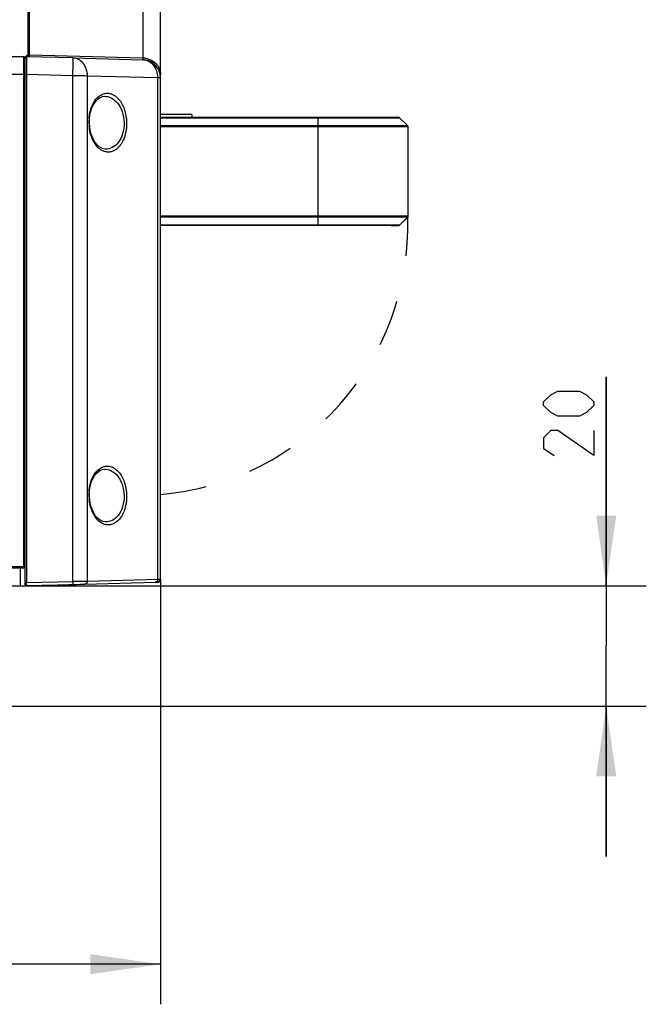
# Paper-space layout 'DRW0010_1_1' of a CAD drawing. Header units: millimetres. Extents: x 0 to 420, y 0 to 297.
# Tile 80 of 108: x 181 to 213, y 137 to 186. Entities that reach past the tile are written whole.
import ezdxf

# ---------------------------------------------------------------- set-up
doc = ezdxf.new("R2010")
doc.units = ezdxf.units.MM
doc.header["$LTSCALE"] = 23.1
doc.linetypes.add('DASHED', pattern=[0.2, 0.1, -0.1])
doc.layers.get('0').update_dxf_attribs({"linetype": 'CONTINUOUS'})
doc.layers.add('DIM_PILOTEES', color=7, linetype='CONTINUOUS')
doc.styles.get("Standard").update_dxf_attribs({"font": 'txt', "width": 0.7})
doc.dimstyles.new('DIMSTYLE_1', dxfattribs={"dimtxt": 2.5, "dimasz": 3.5, "dimexe": 2, "dimexo": 0, "dimtad": 1, "dimlfac": 3.333333, "dimdsep": 46, "dimtxsty": 'Standard', "dimblk": '_FILLED', "dimblk1": '_FILLED', "dimblk2": '_FILLED', "dimcen": 0.09, "dimazin": 2, "dimtp": 0.5, "dimtm": 0.5, "dimtfac": 1, "dimtofl": 0, "dimtmove": 0, "dimatfit": 3, "dimldrblk": '_FILLED', "dimfxl": 0, "dimtolj": 1, "dimarcsym": 0})
doc.dimstyles.new('DIMSTYLE_6', dxfattribs={"dimtxt": 2.5, "dimasz": 3.5, "dimexe": 2, "dimexo": 0, "dimtad": 1, "dimlfac": 3.333333, "dimdsep": 46, "dimtxsty": 'Standard', "dimblk": '_FILLED', "dimblk1": '_FILLED', "dimblk2": '_FILLED', "dimcen": 0.09, "dimazin": 2, "dimtp": 0.2, "dimtm": 0.2, "dimtfac": 1, "dimtofl": 0, "dimtmove": 0, "dimatfit": 3, "dimldrblk": '_FILLED', "dimfxl": 0, "dimtolj": 1, "dimarcsym": 0})

# ---------------------------------------------------------------- blocks, each defined once
blk = doc.blocks.new('_FILLED')
at = {"color": 0, "linetype": 'ByBlock'}
blk.add_solid([(0, 0), (-1, 0.143), (-1, -0.143)], dxfattribs=at)
blk = doc.blocks.new('*D3')
at = {"layer": 'DIM_PILOTEES', "color": 2, "linetype": 'Continuous'}
for p, q in [((71.34, 158.111), (71.34, 136.906)), ((188.34, 158.112), (188.34, 136.906)), ((71.34, 138.906), (129.84, 138.906)), ((188.34, 138.906), (129.84, 138.906))]:
    blk.add_line(p, q, dxfattribs=at)
at = {"layer": 'DIM_PILOTEES', "color": 2, "linetype": 'Continuous', "xscale": 3.5, "yscale": 3.5, "zscale": 3.5, "rotation": 180}
blk.add_blockref('_FILLED', (71.34, 138.906), dxfattribs=at)
at = {"layer": 'DIM_PILOTEES', "color": 2, "linetype": 'Continuous', "xscale": 3.5, "yscale": 3.5, "zscale": 3.5}
blk.add_blockref('_FILLED', (188.34, 138.906), dxfattribs=at)
at = {"layer": 'DIM_PILOTEES', "color": 2, "linetype": 'Continuous', "insert": (130.419, 142.031), "char_height": 2.5, "width": 8.57143, "attachment_point": 2, "line_spacing_factor": 0.9}
blk.add_mtext('{\\ftxt;\\W0.0001;\\H0.0001;\\~}{\\ftxt;\\W2.2857142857;\\H2.5; }{\\ftxt;\\W0.0001;\\H0.0001;\\~}', dxfattribs=at)
blk = doc.blocks.new('*D17')
at = {"layer": 'DIM_PILOTEES', "color": 2, "linetype": 'Continuous'}
for p, q in [((210.575, 157.783), (210.575, 168.209)), ((210.575, 168.209), (210.575, 154.783)), ((177.69, 157.783), (212.575, 157.783)), ((210.575, 144.283), (210.575, 154.783)), ((176.49, 151.783), (212.575, 151.783)), ((210.575, 151.783), (210.575, 144.283))]:
    blk.add_line(p, q, dxfattribs=at)
at = {"layer": 'DIM_PILOTEES', "color": 2, "linetype": 'Continuous', "xscale": 3.5, "yscale": 3.5, "zscale": 3.5}
for p, rotation in [((210.575, 157.783), 270), ((210.575, 151.783), 90)]:
    blk.add_blockref('_FILLED', p, dxfattribs=dict(at, rotation=rotation))
at = {"layer": 'DIM_PILOTEES', "color": 2, "linetype": 'Continuous', "insert": (207.45, 164.28), "char_height": 2.5, "width": 5.89286, "attachment_point": 1, "rotation": 90, "line_spacing_factor": 0.9}
blk.add_mtext('{\\ftxt;\\W0.0001;\\H0.0001;\\~}{\\ftxt;\\W1.5714285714;\\H2.5; }{\\ftxt;\\W0.0001;\\H0.0001;\\~}', dxfattribs=at)

psp = doc.layouts.new('DRW0010_1_1')

# ---------------------------------------------------------------- linework, layer by layer
at = {"color": 7, "linetype": 'Continuous'}
for p, q in [((181.7396, 184.1802), (181.7396, 237.2148)), ((188.3396, 158.1122), (188.3396, 236.2268)), ((181.8012, 184.1978), (181.8011, 189.8417)), ((187.4631, 187.8515), (187.4631, 184.1121)), ((181.6646, 184.2234), (181.5896, 184.1484)), ((181.7396, 184.2984), (181.6646, 184.2234)), ((181.6646, 184.1802), (181.6646, 184.2234)), ((187.4631, 184.1121), (181.8011, 184.2604)), ((78.1646, 184.1826), (181.5146, 184.1826)), ((181.5146, 184.1826), (181.5146, 158.6847)), ((181.5896, 157.8512), (181.5896, 184.1484)), ((183.9633, 184.1199), (181.6511, 184.1805)), ((181.6517, 183.8797), (181.6516, 183.6234)), ((181.6517, 184.0307), (181.6517, 183.8797)), ((183.9633, 184.1199), (187.4631, 184.028)), ((78.1646, 183.3061), (181.5146, 183.3061)), ((181.6513, 183.4197), (181.6511, 183.3044)), ((181.6511, 183.3044), (183.9633, 183.2438)), ((181.6511, 183.3044), (181.6511, 157.9452)), ((181.6515, 183.5269), (181.6513, 183.4197)), ((181.6516, 183.6234), (181.6515, 183.5269)), ((183.9633, 158.0057), (183.9633, 183.2438)), ((184.6981, 183.2329), (188.198, 183.141)), ((184.6981, 158.0199), (184.6981, 183.2329)), ((188.198, 183.141), (188.198, 158.1113)), ((185.5464, 182.2032), (185.5471, 182.2032)), ((189.8996, 181.3033), (188.3396, 181.3033)), ((189.8996, 181.3033), (189.8996, 181.1533)), ((188.3396, 181.1552), (196.1996, 181.1552)), ((188.3396, 181.1333), (196.1996, 181.1333)), ((196.1996, 181.1552), (200.2185, 181.155)), ((196.1996, 175.7552), (196.1996, 181.1552)), ((196.1996, 181.1333), (200.2715, 181.133)), ((200.2715, 181.133), (200.6776, 180.727)), ((196.1996, 180.7272), (188.3396, 180.7272)), ((196.1996, 180.6742), (188.3396, 180.6742)), ((200.6776, 180.727), (196.1996, 180.7272)), ((200.6996, 180.6739), (196.1996, 180.6742)), ((200.6996, 176.2361), (200.6996, 180.6739)), ((185.5959, 179.567), (185.5956, 179.567)), ((188.3396, 176.2363), (196.1996, 176.2363)), ((188.3396, 176.1833), (196.1996, 176.1833)), ((196.1996, 176.2363), (200.6996, 176.2361)), ((196.1996, 176.1833), (200.6776, 176.183)), ((200.2715, 175.777), (200.6776, 176.183)), ((200.2715, 175.7752), (200.6776, 176.1813)), ((200.6776, 176.183), (200.6776, 176.1813)), ((196.1996, 175.7772), (188.3396, 175.7772)), ((196.1996, 175.7552), (188.3396, 175.7552)), ((197.2796, 175.7772), (196.1996, 175.7772)), ((197.2796, 175.7552), (196.1996, 175.7552)), ((197.3816, 175.7772), (197.2796, 175.7772)), ((197.3634, 175.7552), (197.2796, 175.7552)), ((198.3588, 175.7552), (197.3634, 175.7552)), ((198.3588, 175.7772), (197.3816, 175.7772)), ((198.4618, 175.7772), (198.3588, 175.7772)), ((198.4319, 175.7552), (198.3588, 175.7552)), ((199.3065, 175.7551), (198.4319, 175.7552)), ((199.3196, 175.7771), (198.4618, 175.7772)), ((199.1996, 175.7542), (198.9544, 175.7542)), ((199.1996, 175.7542), (199.1996, 175.7549)), ((199.2829, 175.7542), (199.1996, 175.7542)), ((199.306, 175.7533), (199.216, 175.7533)), ((199.364, 175.7542), (199.2829, 175.7542)), ((199.8405, 175.7534), (199.306, 175.7533)), ((199.3196, 175.7551), (199.3065, 175.7551)), ((199.3472, 175.7771), (199.3196, 175.7771)), ((200.2185, 175.755), (199.3196, 175.7551)), ((200.2715, 175.777), (199.3472, 175.7771)), ((199.8405, 175.7542), (199.364, 175.7542)), ((199.8405, 175.7549), (199.8405, 175.7542)), ((199.8405, 175.7541), (199.8405, 175.7534)), ((199.8405, 175.7532), (200.2185, 175.7533)), ((200.2185, 175.7533), (200.2185, 175.755)), ((200.2715, 175.7752), (200.2715, 175.777)), ((185.5464, 163.6032), (185.5471, 163.6032)), ((185.5959, 160.967), (185.5956, 160.967)), ((78.1496, 158.6826), (181.5296, 158.6826)), ((174.3301, 158.7441), (181.5146, 158.7441)), ((181.3496, 158.6826), (181.3496, 157.7826)), ((181.5146, 158.6847), (181.5146, 158.6826)), ((181.6511, 157.9452), (183.9633, 158.0057)), ((181.6511, 157.7913), (183.9633, 157.8519)), ((181.6513, 157.7923), (181.6511, 157.7913)), ((183.7733, 157.8467), (184.0477, 157.8538)), ((183.9633, 157.8519), (188.0755, 157.9592)), ((184.0477, 157.8538), (184.3364, 157.8613)), ((184.0478, 157.8507), (184.3365, 157.8583)), ((184.0496, 157.7826), (184.0496, 157.8541)), ((184.0546, 157.8506), (184.1432, 157.8529)), ((184.1432, 157.8529), (184.3889, 157.8594)), ((184.3364, 157.8613), (184.3511, 157.8617)), ((184.3511, 157.8614), (184.5757, 157.8672)), ((184.3511, 157.8617), (184.3511, 157.8614)), ((184.6981, 158.0199), (188.198, 158.1113)), ((188.0755, 157.9592), (188.1935, 157.9623)), ((188.0755, 157.9589), (188.1935, 157.962)), ((188.1935, 157.9623), (188.1935, 157.962))]:
    psp.add_line(p, q, dxfattribs=at)
at = {"color": 3, "linetype": 'Continuous'}
psp.add_line((78.1326, 157.7826), (184.0496, 157.7826), dxfattribs=at)
at = {"color": 7, "linetype": 'Continuous'}
for points in [[(184.7987, 180.8885), (184.8045, 181.0853), (184.825, 181.2575), (184.8591, 181.4222), (184.9073, 181.5799), (184.9694, 181.7278), (185.0459, 181.8637), (185.1347, 181.9815), (185.2331, 182.0766), (185.3385, 182.1463), (185.448, 182.1888), (185.5472, 182.2032)], [(185.596, 179.567), (185.4888, 179.5834), (185.3771, 179.6281), (185.2691, 179.6998), (185.1677, 179.7965), (185.0756, 179.9152), (184.9951, 180.0517), (184.9284, 180.2006), (184.8753, 180.3591), (184.8361, 180.524), (184.8107, 180.694), (184.7991, 180.8693), (184.7987, 180.8885)], [(184.7987, 162.2885), (184.8045, 162.4853), (184.825, 162.6575), (184.8591, 162.8222), (184.9073, 162.9799), (184.9694, 163.1278), (185.0459, 163.2637), (185.1347, 163.3815), (185.2331, 163.4766), (185.3385, 163.5463), (185.448, 163.5888), (185.5472, 163.6032)], [(185.596, 160.967), (185.4888, 160.9834), (185.3771, 161.0281), (185.2691, 161.0998), (185.1677, 161.1966), (185.0756, 161.3152), (184.9951, 161.4517), (184.9284, 161.6006), (184.8753, 161.7591), (184.8361, 161.9241), (184.8107, 162.0941), (184.7991, 162.2693), (184.7987, 162.2885)]]:
    psp.add_lwpolyline(points, dxfattribs=at)
for centre, radius, start, end in [((181.5146, 184.1076), 0.075, 0, 90), ((181.6496, 184.1205), 0.06, 88.5, 180), ((181.6496, 184.1203), 0.06, 103.75, 180), ((187.4394, 183.1221), 0.9903, 80.59182, 88.62501), ((187.4396, 183.1283), 0.9, 0, 88.5), ((149.3655, 184.1264), 34.609, 358.53875, 358.76761), ((152.0933, 184.069), 31.8806, 358.76526, 359.00678), ((187.0498, 180.9255), 2.275, 176.18245, 180.93999), ((187.0661, 180.926), 2.2913, 180.94797, 185.63855), ((200.2185, 181.08), 0.075, 45, 90), ((200.6246, 180.6739), 0.075, 0, 45), ((200.6246, 176.2361), 0.075, 315, 360), ((199.8405, 175.8284), 0.075, 260.76983, 270), ((199.8405, 175.8292), 0.075, 264.79055, 270), ((200.2185, 175.83), 0.075, 270, 315), ((200.2185, 175.8283), 0.075, 270, 315), ((187.0498, 162.3255), 2.275, 176.18245, 180.93999), ((187.0661, 162.3261), 2.2913, 180.94797, 185.63855), ((181.5296, 158.7426), 0.06, 270, 360), ((181.6496, 157.8513), 0.06, 180, 271.5), ((181.6496, 157.8512), 0.06, 180, 271.5), ((169.9719, 157.8174), 11.68, 0.1076, 0.62699), ((184.3496, 157.9187), 0.06, 253.30745, 271.5), ((184.3496, 157.919), 0.06, 254.12083, 271.5), ((188.1896, 158.1122), 0.15, 271.5, 360), ((188.1896, 158.1119), 0.15, 271.49998, 0.00102), ((188.1896, 158.1096), 0.15, 271.49998, 359.99909), ((188.1896, 158.1093), 0.15, 271.5, 347.84879)]:
    psp.add_arc(centre, radius, start, end, dxfattribs=at)
at = {"color": 7, "linetype": 'DASHED'}
psp.add_arc((187.1996, 175.7772), 13.4841, 274.91882, 1.71739, dxfattribs=at)
at = {"color": 7, "linetype": 'Continuous'}
for points, knots in [([(181.7396, 184.206), (181.7396, 184.2084), (181.7399, 184.2133), (181.741, 184.218), (181.7417, 184.2203)], [0, 0, 0, 0, 0.497249, 1, 1, 1, 1]), ([(181.6511, 184.1805), (181.6519, 184.1804), (181.6502, 184.1753), (181.652, 184.1699), (181.6511, 184.157), (181.6518, 184.1324), (181.6515, 184.0892), (181.6517, 184.0522), (181.6517, 184.0307)], [0, 0, 0, 0, 0.0161792, 0.0643814, 0.1442678, 0.255492, 0.5697766, 1, 1, 1, 1]), ([(183.9633, 184.1199), (183.967, 184.1198), (183.9655, 184.0979), (183.971, 184.0732), (183.9708, 184.0173), (183.9726, 183.9482), (183.9726, 183.8594), (183.9722, 183.7139), (183.9705, 183.5977), (183.9691, 183.5164)], [0, 0, 0, 0, 0.0186625, 0.0716208, 0.1582472, 0.2764449, 0.4235593, 0.59594, 1, 1, 1, 1]), ([(184.6981, 183.2329), (184.6972, 183.452), (184.5896, 183.7903), (184.2607, 184.0641), (184.0603, 184.1174), (183.9633, 184.1199)], [0, 0, 0, 0, 0.5238556, 0.7678217, 1, 1, 1, 1]), ([(187.4631, 184.1121), (187.4633, 184.0999), (187.4629, 184.0798), (187.465, 184.0509), (187.4616, 184.0394), (187.4649, 184.0278), (187.4631, 184.0278)], [0, 0, 0, 0, 0.4333486, 0.7470993, 0.9365837, 1, 1, 1, 1]), ([(187.4631, 184.028), (187.5602, 184.0254), (187.7606, 183.9721), (188.0894, 183.6984), (188.197, 183.3601), (188.198, 183.141)], [0, 0, 0, 0, 0.2321787, 0.4761454, 1, 1, 1, 1]), ([(187.6012, 184.0991), (187.7982, 184.0665), (188.0879, 183.9189), (188.3016, 183.5838), (188.3396, 183.391), (188.3396, 183.2967)], [0, 0, 0, 0, 0.5113491, 0.7584628, 1, 1, 1, 1]), ([(181.5896, 183.3042), (181.5896, 183.3061), (181.5778, 183.3033), (181.5663, 183.3068), (181.5412, 183.3056), (181.5241, 183.3061), (181.5146, 183.3061)], [0, 0, 0, 0, 0.076881, 0.293366, 0.6181435, 1, 1, 1, 1]), ([(181.6511, 183.3044), (181.6433, 183.3044), (181.6293, 183.304), (181.6087, 183.3049), (181.5993, 183.302), (181.5896, 183.3044), (181.5896, 183.3028)], [0, 0, 0, 0, 0.3798569, 0.7050421, 0.9226075, 1, 1, 1, 1]), ([(183.9633, 183.2438), (184.0355, 183.2438), (184.2804, 183.2426), (184.5255, 183.24), (184.6981, 183.2329)], [0, 0, 0, 0, 0.2946775, 1, 1, 1, 1]), ([(188.198, 183.141), (188.2183, 183.1401), (188.2524, 183.1381), (188.3, 183.1365), (188.3211, 183.1314), (188.3396, 183.1315), (188.3396, 183.1283)], [0, 0, 0, 0, 0.4282607, 0.741076, 0.932132, 1, 1, 1, 1]), ([(184.7799, 181.0769), (184.7893, 181.2191), (184.859, 181.6695), (185.1158, 182.1381), (185.4001, 182.2838)], [0, 0, 0, 0, 0.3084691, 1, 1, 1, 1]), ([(185.5006, 182.3256), (185.5625, 182.3456), (185.6939, 182.3666), (185.9728, 182.3173), (186.3101, 182.0578), (186.577, 181.5424), (186.6473, 181.1186), (186.6512, 180.888)], [0, 0, 0, 0, 0.0928985, 0.1863149, 0.3976634, 0.6704713, 1, 1, 1, 1]), ([(185.5472, 182.2032), (185.6626, 182.2071), (185.9164, 182.1461), (186.236, 181.8681), (186.4662, 181.4301), (186.5265, 181.0756), (186.5301, 180.8859)], [0, 0, 0, 0, 0.19208, 0.4134717, 0.6844118, 1, 1, 1, 1]), ([(186.6512, 180.888), (186.6553, 180.6589), (186.6003, 180.2367), (186.3512, 179.7182), (186.0206, 179.4572), (185.745, 179.408), (185.6145, 179.4282), (185.5526, 179.4476)], [0, 0, 0, 0, 0.3306237, 0.6030603, 0.8131363, 0.9065183, 1, 1, 1, 1]), ([(186.5301, 180.8859), (186.5337, 180.6972), (186.4876, 180.3434), (186.2734, 179.9023), (185.961, 179.6225), (185.7102, 179.563), (185.5961, 179.567)], [0, 0, 0, 0, 0.3170929, 0.5879903, 0.8080795, 1, 1, 1, 1]), ([(185.45, 179.489), (185.3659, 179.5309), (185.1502, 179.6959), (184.896, 180.1126), (184.8066, 180.4912), (184.7859, 180.7009)], [0, 0, 0, 0, 0.1971449, 0.5580612, 1, 1, 1, 1]), ([(184.7799, 162.4769), (184.7893, 162.6192), (184.859, 163.0695), (185.1158, 163.5381), (185.4001, 163.6838)], [0, 0, 0, 0, 0.3084691, 1, 1, 1, 1]), ([(185.5006, 163.7257), (185.5625, 163.7456), (185.6939, 163.7666), (185.9728, 163.7173), (186.3101, 163.4579), (186.577, 162.9424), (186.6473, 162.5186), (186.6512, 162.288)], [0, 0, 0, 0, 0.0928985, 0.1863149, 0.3976634, 0.6704713, 1, 1, 1, 1]), ([(185.5472, 163.6032), (185.6626, 163.6072), (185.9164, 163.5461), (186.236, 163.2682), (186.4662, 162.8302), (186.5265, 162.4757), (186.5301, 162.2859)], [0, 0, 0, 0, 0.19208, 0.4134717, 0.6844118, 1, 1, 1, 1]), ([(185.45, 160.8891), (185.3659, 160.931), (185.1502, 161.096), (184.896, 161.5127), (184.8066, 161.8912), (184.7859, 162.1009)], [0, 0, 0, 0, 0.1971449, 0.5580612, 1, 1, 1, 1]), ([(186.6512, 162.288), (186.6553, 162.0589), (186.6003, 161.6367), (186.3512, 161.1182), (186.0206, 160.8572), (185.745, 160.808), (185.6145, 160.8283), (185.5526, 160.8476)], [0, 0, 0, 0, 0.3306237, 0.6030603, 0.8131363, 0.9065183, 1, 1, 1, 1]), ([(186.5301, 162.2859), (186.5337, 162.0972), (186.4876, 161.7434), (186.2734, 161.3023), (185.961, 161.0225), (185.7102, 160.9631), (185.5961, 160.967)], [0, 0, 0, 0, 0.3170929, 0.5879903, 0.8080795, 1, 1, 1, 1]), ([(181.5146, 158.7441), (181.5224, 158.7441), (181.5463, 158.744), (181.5703, 158.7441), (181.5864, 158.743)], [0, 0, 0, 0, 0.3272809, 1, 1, 1, 1]), ([(181.5864, 158.743), (181.5872, 158.743), (181.5879, 158.7427), (181.5896, 158.7428), (181.5896, 158.7426)], [0, 0, 0, 0, 0.7424954, 1, 1, 1, 1]), ([(181.6511, 157.9452), (181.6433, 157.9452), (181.6293, 157.9448), (181.6087, 157.9457), (181.5993, 157.9429), (181.5896, 157.9452), (181.5896, 157.9436)], [0, 0, 0, 0, 0.379857, 0.7050421, 0.9226075, 1, 1, 1, 1]), ([(181.6518, 157.8393), (181.6518, 157.8334), (181.6517, 157.8177), (181.6521, 157.802), (181.6513, 157.7923)], [0, 0, 0, 0, 0.3788614, 1, 1, 1, 1]), ([(183.9633, 158.0057), (184.0355, 158.0073), (184.2804, 158.0125), (184.5254, 158.0174), (184.6981, 158.0199)], [0, 0, 0, 0, 0.2947501, 1, 1, 1, 1]), ([(183.9633, 158.0057), (183.9638, 157.9862), (183.9645, 157.9502), (183.9652, 157.9072), (183.9647, 157.88), (183.9651, 157.8647), (183.9635, 157.8581), (183.9643, 157.8519), (183.9633, 157.8519)], [0, 0, 0, 0, 0.3797938, 0.704878, 0.8296512, 0.9223774, 0.9797781, 1, 1, 1, 1]), ([(184.6981, 158.0199), (184.6989, 157.9827), (184.6788, 157.9084), (184.6087, 157.8687), (184.5757, 157.8679)], [0, 0, 0, 0, 0.5299664, 1, 1, 1, 1]), ([(188.198, 158.1113), (188.1987, 158.074), (188.1786, 157.9998), (188.1085, 157.9601), (188.0755, 157.9592)], [0, 0, 0, 0, 0.5299674, 1, 1, 1, 1]), ([(188.198, 158.1113), (188.2183, 158.1116), (188.2538, 158.1124), (188.2931, 158.1119), (188.3184, 158.1133), (188.328, 158.111), (188.3396, 158.1152), (188.3396, 158.1122)], [0, 0, 0, 0, 0.4301664, 0.7448268, 0.8560788, 0.9358603, 1, 1, 1, 1])]:
    psp.add_open_spline(points, degree=3, knots=knots, dxfattribs=at)
for points in [[(181.7417, 184.2203), (181.7445, 184.2297), (181.7503, 184.2385), (181.7577, 184.245)], [(181.7577, 184.245), (181.7654, 184.2518), (181.7753, 184.2566), (181.7853, 184.2588)], [(181.7853, 184.2588), (181.7905, 184.26), (181.7958, 184.2605), (181.8011, 184.2604)], [(185.4001, 182.2838), (185.4324, 182.3004), (185.4661, 182.3145), (185.5006, 182.3256)], [(185.5526, 179.4476), (185.5174, 179.4586), (185.483, 179.4726), (185.45, 179.489)], [(185.4001, 163.6838), (185.4324, 163.7004), (185.4661, 163.7145), (185.5006, 163.7257)], [(185.5526, 160.8476), (185.5174, 160.8586), (185.483, 160.8726), (185.45, 160.8891)]]:
    psp.add_open_spline(points, degree=3, dxfattribs=at)
at = {"layer": 'DIM_PILOTEES', "color": 2, "linetype": 'Continuous'}
for points in [[(209.236, 166.2447), (208.1646, 166.2447), (207.8074, 166.4233), (207.4503, 166.7804), (207.4503, 166.959), (207.8074, 167.3161), (208.1646, 167.4947), (209.236, 167.4947), (209.5932, 167.3161), (209.9503, 166.959), (209.9503, 166.7804), (209.5932, 166.4233), (209.236, 166.2447)], [(209.9503, 165.5304), (209.9503, 164.2804), (208.1646, 165.5304), (207.8074, 165.5304), (207.4503, 165.1733), (207.4503, 164.6376), (207.986, 164.2804)]]:
    psp.add_lwpolyline(points, dxfattribs=at)

# ---------------------------------------------------------------- dimensions: what is measured, and where the dimension line sits
dim = psp.add_linear_dim(base=(210.5753, 157.7826), p1=(176.4896, 151.7826), p2=(177.6898, 157.7826), angle=90, text='{\\ftxt;\\W0.0001;\\H0.0001;\\~}{\\ftxt;\\W1.5714285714;\\H2.5; }{\\ftxt;\\W0.0001;\\H0.0001;\\~}', dimstyle='DIMSTYLE_6', dxfattribs=at)
dim.commit()
dim.dimension.update_dxf_attribs({"geometry": '*D17', "text_midpoint": (210.5753, 165.8876), "dimtype": 160})
dim = psp.add_linear_dim(base=(188.3396, 138.9056), p1=(71.3396, 158.1115), p2=(188.3396, 158.1122), text='{\\ftxt;\\W0.0001;\\H0.0001;\\~}{\\ftxt;\\W2.2857142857;\\H2.5; }{\\ftxt;\\W0.0001;\\H0.0001;\\~}', dimstyle='DIMSTYLE_1', dxfattribs=at)
dim.commit()
dim.dimension.update_dxf_attribs({"geometry": '*D3', "text_midpoint": (130.062, 138.9056), "dimtype": 160})

doc.saveas('drawing.dxf')
